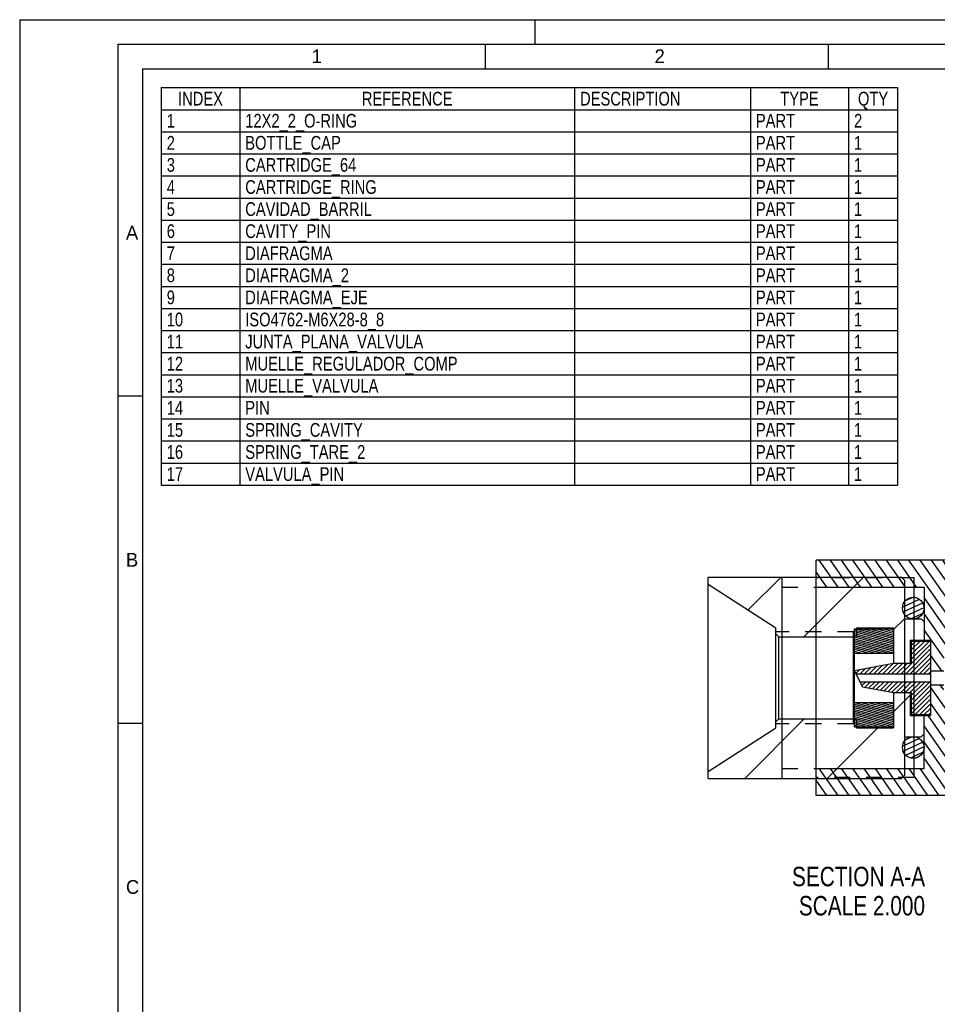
# Model space of a CAD drawing. Header units: inches. Extents: x 0 to 23.4, y 0 to 16.5.
# Tile 15 of 38: x 0 to 7.4, y 8.6 to 16.5. Entities that reach past the tile are written whole.
import ezdxf

# ---------------------------------------------------------------- set-up
doc = ezdxf.new("R2010")
doc.units = ezdxf.units.IN
doc.header["$LTSCALE"] = 1.28622
doc.header["$MEASUREMENT"] = 0
doc.linetypes.add('HIDDEN', pattern=[0.2, 0.1, -0.1])
doc.layers.get('0').update_dxf_attribs({"linetype": 'CONTINUOUS'})
doc.layers.add('035__NOTES', color=7, linetype='CONTINUOUS')
doc.layers.add('DEFAULT_2', color=8, linetype='HIDDEN')
doc.styles.get("Standard").update_dxf_attribs({"font": 'txt', "width": 0.8})
doc.styles.add('TEXTSTYLE_2', font='txt')

msp = doc.modelspace()

# ---------------------------------------------------------------- hatches: boundary and pattern name
at = {"linetype": 'CONTINUOUS'}
h = msp.add_hatch(dxfattribs=at)
h.set_pattern_fill('A', scale=0.073812, angle=125, style=0, pattern_type=0)
h.set_pattern_definition([(125, (0, 0), (-0.0604633, -0.04233687), [])])
edge = h.paths.add_edge_path()
edge.add_line((7.4381, 10.4303), (8.0286, 10.4303))
edge.add_line((7.4381, 10.4303), (7.4381, 10.3106))
edge.add_line((7.4381, 10.3106), (6.3909, 10.3106))
edge.add_line((6.3909, 10.5271), (6.3909, 10.3106))
edge.add_line((6.3909, 10.5271), (7.257, 10.5271))
edge.add_line((7.257, 10.9523), (7.257, 10.5271))
edge.add_line((7.257, 10.9523), (7.3121, 10.9523))
edge.add_line((7.3121, 11.2003), (7.3121, 10.9523))
edge.add_line((7.3121, 11.2003), (7.4145, 11.2003))
edge.add_line((7.4145, 11.2003), (7.4145, 11.098))
edge.add_line((7.4145, 11.098), (7.7452, 11.098))
edge.add_line((7.7452, 11.098), (7.7688, 11.0744))
edge.add_line((7.7688, 11.0744), (7.7688, 10.9011))
edge.add_line((7.7688, 10.9011), (8.2019, 10.9011))
edge.add_line((8.2019, 10.9011), (8.2255, 10.8775))
edge.add_line((8.2255, 10.8775), (8.2255, 10.783))
edge.add_line((8.068, 10.783), (8.2255, 10.783))
edge.add_line((8.068, 10.783), (8.068, 10.4696))
edge.add_line((8.068, 10.4696), (8.0286, 10.4303))
edge = h.paths.add_edge_path()
edge.add_line((7.4381, 12.0807), (8.0286, 12.0807))
edge.add_line((8.068, 12.0413), (8.0286, 12.0807))
edge.add_line((8.068, 12.0413), (8.068, 11.7279))
edge.add_line((8.068, 11.7279), (8.2255, 11.7279))
edge.add_line((8.2255, 11.7279), (8.2255, 11.6334))
edge.add_line((8.2019, 11.6098), (8.2255, 11.6334))
edge.add_line((7.7688, 11.6098), (8.2019, 11.6098))
edge.add_line((7.7688, 11.6098), (7.7688, 11.4366))
edge.add_line((7.7452, 11.4129), (7.7688, 11.4366))
edge.add_line((7.4145, 11.4129), (7.7452, 11.4129))
edge.add_line((7.4145, 11.4129), (7.4145, 11.3106))
edge.add_line((7.3121, 11.3106), (7.4145, 11.3106))
edge.add_line((7.3121, 11.5586), (7.3121, 11.3106))
edge.add_line((7.257, 11.5586), (7.3121, 11.5586))
edge.add_line((7.257, 11.9838), (7.257, 11.5586))
edge.add_line((6.3909, 11.9838), (7.257, 11.9838))
edge.add_line((6.3909, 12.2003), (6.3909, 11.9838))
edge.add_line((7.4381, 12.2003), (6.3909, 12.2003))
edge.add_line((7.4381, 12.2003), (7.4381, 12.0807))
h = msp.add_hatch(dxfattribs=at)
h.set_pattern_fill('default__29', scale=0.467717, angle=45, style=0, pattern_type=0)
h.set_pattern_definition([(45, (0, 0), (-0.330726, 0.330726), [])])
edge = h.paths.add_edge_path()
edge.add_line((7.0129, 11.1374), (7.1468, 11.1374))
edge.add_line((7.1468, 11.1374), (7.1468, 10.9523))
edge.add_line((7.1468, 10.9523), (7.257, 10.9523))
edge.add_line((7.257, 10.9523), (7.257, 10.8066))
edge.add_line((7.257, 10.8066), (7.2334, 10.783))
edge.add_line((7.0995, 10.783), (7.2334, 10.783))
edge.add_line((7.0995, 10.783), (7.0995, 10.472))
edge.add_line((7.0995, 10.472), (7.0759, 10.4484))
edge.add_line((5.5247, 10.4484), (7.0759, 10.4484))
edge.add_line((5.5247, 10.5035), (5.5247, 10.4484))
edge.add_line((5.5247, 10.5035), (6.068, 10.8539))
edge.add_line((6.068, 10.9023), (6.068, 10.8539))
edge.add_line((6.0916, 10.9259), (6.068, 10.9023))
edge.add_line((6.0916, 10.9259), (6.7137, 10.9259))
edge.add_line((6.7137, 10.9259), (6.7137, 10.8539))
edge.add_line((6.7137, 10.8539), (7.0129, 10.8539))
edge.add_line((7.0129, 11.1374), (7.0129, 10.8539))
edge = h.paths.add_edge_path()
edge.add_line((7.0129, 11.3736), (7.1468, 11.3736))
edge.add_line((7.0129, 11.657), (7.0129, 11.3736))
edge.add_line((6.7137, 11.657), (7.0129, 11.657))
edge.add_line((6.7137, 11.657), (6.7137, 11.585))
edge.add_line((6.0916, 11.585), (6.7137, 11.585))
edge.add_line((6.0916, 11.585), (6.068, 11.6086))
edge.add_line((6.068, 11.657), (6.068, 11.6086))
edge.add_line((5.5247, 12.0074), (6.068, 11.657))
edge.add_line((5.5247, 12.0626), (5.5247, 12.0074))
edge.add_line((5.5247, 12.0626), (7.0759, 12.0626))
edge.add_line((7.0995, 12.0389), (7.0759, 12.0626))
edge.add_line((7.0995, 12.0389), (7.0995, 11.7279))
edge.add_line((7.0995, 11.7279), (7.2334, 11.7279))
edge.add_line((7.257, 11.7043), (7.2334, 11.7279))
edge.add_line((7.257, 11.7043), (7.257, 11.5586))
edge.add_line((7.1468, 11.5586), (7.257, 11.5586))
edge.add_line((7.1468, 11.5586), (7.1468, 11.3736))
h = msp.add_hatch(dxfattribs=at)
h.set_pattern_fill('default__27', scale=0.037479, angle=205, style=0, pattern_type=0)
h.set_pattern_definition([(205, (0, 0), (0.01583951, -0.03396794), [])])
edge = h.paths.add_edge_path()
edge.add_arc((7.1704, 10.6964), 0.0866, 450, 630, ccw=False)
edge.add_arc((7.1704, 10.6964), 0.0866, 270, 450, ccw=False)
edge = h.paths.add_edge_path()
edge.add_arc((7.1704, 11.8145), 0.0866, 90, 270)
edge.add_arc((7.1704, 11.8145), 0.0866, -90, 90)
h = msp.add_hatch(dxfattribs=at)
h.set_pattern_fill('default__30', scale=0.013689, angle=165, style=0, pattern_type=0)
h.set_pattern_definition([(165, (0, 0), (-0.003542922, -0.013222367), [])])
edge = h.paths.add_edge_path()
edge.add_line((6.6979, 10.8618), (6.6979, 11.0586))
edge.add_line((6.6979, 11.0586), (7.0129, 11.0586))
edge.add_line((7.0129, 10.8618), (7.0129, 11.0586))
edge.add_line((6.6979, 10.8618), (7.0129, 10.8618))
edge = h.paths.add_edge_path()
edge.add_line((6.6979, 11.4523), (6.6979, 11.6492))
edge.add_line((6.6979, 11.6492), (7.0129, 11.6492))
edge.add_line((7.0129, 11.4523), (7.0129, 11.6492))
edge.add_line((6.6979, 11.4523), (7.0129, 11.4523))
h = msp.add_hatch(dxfattribs=at)
h.set_pattern_fill('default__33', scale=0.025912, angle=45, style=0, pattern_type=0)
h.set_pattern_definition([(45, (0, 0), (-0.01832223, 0.01832223), [])])
edge = h.paths.add_edge_path()
edge.add_line((6.763, 11.1842), (7.0129, 11.1374))
edge.add_line((6.763, 11.1842), (6.7432, 11.224))
edge.add_line((6.7432, 11.224), (7.3121, 11.224))
edge.add_line((7.3121, 11.224), (7.3121, 10.9602))
edge.add_line((7.1546, 10.9602), (7.3121, 10.9602))
edge.add_line((7.1546, 11.1374), (7.1546, 10.9602))
edge.add_line((7.0129, 11.1374), (7.1546, 11.1374))
edge = h.paths.add_edge_path()
edge.add_line((6.6979, 11.3145), (7.0129, 11.3736))
edge.add_line((7.0129, 11.3736), (7.1546, 11.3736))
edge.add_line((7.1546, 11.5507), (7.1546, 11.3736))
edge.add_line((7.1546, 11.5507), (7.3121, 11.5507))
edge.add_line((7.3121, 11.5507), (7.3121, 11.287))
edge.add_line((6.7117, 11.287), (7.3121, 11.287))
edge.add_line((6.7117, 11.287), (6.6979, 11.3145))

# ---------------------------------------------------------------- linework, layer by layer
at = {"color": 7, "linetype": 'CONTINUOUS'}
for p, q in [((0, 16.5354), (0, 0)), ((0, 16.5354), (23.3858, 16.5354)), ((4.1339, 16.5354), (4.1339, 16.3386)), ((0.7874, 16.3386), (0.7874, 0.1969)), ((0.7874, 16.3386), (23.189, 16.3386)), ((3.7354, 16.3386), (3.7354, 16.1417)), ((6.4866, 16.3386), (6.4866, 16.1417)), ((0.9843, 16.1417), (0.9843, 0.3937)), ((0.9843, 16.1417), (22.9921, 16.1417)), ((1.136, 15.9904), (7.0446, 15.9904)), ((1.136, 15.9904), (1.136, 12.8014)), ((1.7659, 15.9904), (1.7659, 12.8014)), ((4.4525, 15.9904), (4.4525, 12.8014)), ((5.8635, 15.9904), (5.8635, 12.8014)), ((6.6509, 15.9904), (6.6509, 12.8014)), ((7.0446, 15.9904), (7.0446, 12.8014)), ((1.136, 15.8132), (7.0446, 15.8132)), ((1.136, 15.636), (7.0446, 15.636)), ((1.136, 15.4589), (7.0446, 15.4589)), ((1.136, 15.2817), (7.0446, 15.2817)), ((1.136, 15.1046), (7.0446, 15.1046)), ((1.136, 14.9274), (7.0446, 14.9274)), ((1.136, 14.7502), (7.0446, 14.7502)), ((1.136, 14.5731), (7.0446, 14.5731)), ((1.136, 14.3959), (7.0446, 14.3959)), ((1.136, 14.2187), (7.0446, 14.2187)), ((1.136, 14.0416), (7.0446, 14.0416)), ((1.136, 13.8644), (7.0446, 13.8644)), ((1.136, 13.6872), (7.0446, 13.6872)), ((0.7874, 13.5169), (0.9843, 13.5169)), ((1.136, 13.5101), (7.0446, 13.5101)), ((1.136, 13.3329), (7.0446, 13.3329)), ((1.136, 13.1557), (7.0446, 13.1557)), ((1.136, 12.9786), (7.0446, 12.9786)), ((1.136, 12.8014), (7.0446, 12.8014)), ((6.3909, 10.3106), (6.3909, 12.2003)), ((7.4381, 12.2003), (6.3909, 12.2003)), ((5.5247, 10.4484), (5.5247, 12.0626)), ((5.5247, 12.0626), (7.0759, 12.0626)), ((5.5247, 12.0074), (6.068, 11.657)), ((6.1153, 12.0626), (6.1153, 10.4484)), ((7.0995, 12.0389), (7.0759, 12.0626)), ((7.0995, 12.0389), (7.0995, 10.472)), ((7.1783, 10.4543), (7.1783, 12.0566)), ((6.3909, 11.9838), (7.257, 11.9838)), ((7.257, 11.9838), (7.257, 11.5586)), ((7.0995, 11.7279), (7.2334, 11.7279)), ((7.257, 11.7043), (7.2334, 11.7279)), ((6.068, 10.8539), (6.068, 11.657)), ((6.6901, 10.8874), (6.6901, 11.6236)), ((6.6979, 10.8618), (6.6979, 11.6492)), ((6.6979, 11.6492), (7.0129, 11.6492)), ((6.7137, 11.657), (6.7137, 11.585)), ((6.7137, 11.657), (7.0129, 11.657)), ((7.0129, 11.657), (7.0129, 11.3736)), ((6.0916, 11.585), (6.068, 11.6086)), ((6.0916, 10.9259), (6.0916, 11.585)), ((6.0916, 11.585), (6.7137, 11.585)), ((7.1468, 11.5586), (7.1468, 11.3736)), ((7.1468, 11.5586), (7.3121, 11.5586)), ((7.1546, 11.5507), (7.1546, 11.3736)), ((7.1546, 11.5507), (7.3121, 11.5507)), ((7.257, 11.5507), (7.257, 11.5584)), ((7.3121, 10.9523), (7.3121, 11.5586)), ((6.6979, 11.4523), (7.0129, 11.4523)), ((6.6979, 11.3145), (7.0129, 11.3736)), ((6.763, 11.1842), (6.6979, 11.3145)), ((7.0129, 11.3736), (7.1546, 11.3736)), ((7.3121, 11.3106), (7.4145, 11.3106)), ((6.7117, 11.287), (7.3121, 11.287)), ((6.7432, 11.224), (7.3121, 11.224)), ((6.763, 11.1842), (7.0129, 11.1374)), ((7.3121, 11.2003), (7.4145, 11.2003)), ((7.0129, 11.1374), (7.0129, 10.8539)), ((7.0129, 11.1374), (7.1546, 11.1374)), ((7.1468, 11.1374), (7.1468, 10.9523)), ((7.1546, 11.1374), (7.1546, 10.9602)), ((6.6979, 11.0586), (7.0129, 11.0586)), ((6.0916, 10.9259), (6.068, 10.9023)), ((6.0916, 10.9259), (6.7137, 10.9259)), ((6.7137, 10.9259), (6.7137, 10.8539)), ((7.1468, 10.9523), (7.3121, 10.9523)), ((7.1546, 10.9602), (7.3121, 10.9602)), ((7.257, 10.5271), (7.257, 10.9602)), ((0.7874, 10.8921), (0.9843, 10.8921)), ((5.5247, 10.5035), (6.068, 10.8539)), ((6.6979, 10.8618), (7.0129, 10.8618)), ((6.7137, 10.8539), (7.0129, 10.8539)), ((7.0995, 10.783), (7.2334, 10.783)), ((7.257, 10.8066), (7.2334, 10.783)), ((6.3909, 10.5271), (7.257, 10.5271)), ((5.5247, 10.4484), (7.0759, 10.4484)), ((7.0995, 10.472), (7.0759, 10.4484)), ((7.4381, 10.3106), (6.3909, 10.3106))]:
    msp.add_line(p, q, dxfattribs=at)
for centre in [(7.1704, 11.8145), (7.1704, 10.6964)]:
    msp.add_circle(centre, 0.0866, dxfattribs=at)
at = {"layer": 'DEFAULT_2', "color": 8, "linetype": 'HIDDEN'}
for p, q in [((7.1783, 12.0566), (6.3909, 12.0566)), ((6.1153, 11.9818), (7.0995, 11.9818)), ((6.6901, 11.6236), (6.068, 11.6236)), ((6.6901, 10.8874), (6.068, 10.8874)), ((6.1153, 10.5291), (7.0995, 10.5291)), ((7.1783, 10.4543), (6.3909, 10.4543))]:
    msp.add_line(p, q, dxfattribs=at)

# ---------------------------------------------------------------- texts
at = {"color": 7, "linetype": 'CONTINUOUS', "char_height": 0.1102, "width": 0.110236, "attachment_point": 1, "line_spacing_factor": 0.9, "style": 'TEXTSTYLE_2'}
for s, insert in [('1', (2.3432, 16.2972)), ('2', (5.0944, 16.2972)), ('A', (0.8527, 14.8819)), ('B', (0.8527, 12.2571)), ('C', (0.8527, 9.6323))]:
    msp.add_mtext(s, dxfattribs=dict(at, insert=insert))
at = {"color": 7, "linetype": 'CONTINUOUS', "line_spacing_factor": 0.9}
for s, insert, char_height, width, attachment_point in [('REFERENCE', (3.1092, 15.9569), 0.11024, 0.793701, 2), ('DESCRIPTION', (4.4966, 15.9569), 0.110236, 0.970079, 1), ('QTY', (6.8478, 15.9569), 0.11024, 0.264567, 2), ('INDEX', (1.4509, 15.9569), 0.11024, 0.440945, 2), ('TYPE', (6.2572, 15.9569), 0.11024, 0.352756, 2), ('1', (1.18, 15.7797), 0.1102, 0.088189, 1), ('12X2_2_O-RING', (1.81, 15.7797), 0.110236, 1.146457, 1), ('PART', (5.9076, 15.7797), 0.11024, 0.352756, 1), ('2', (6.695, 15.7797), 0.1102, 0.088189, 1), ('2', (1.18, 15.6026), 0.1102, 0.088189, 1), ('BOTTLE_CAP', (1.81, 15.6026), 0.11024, 0.88189, 1), ('PART', (5.9076, 15.6026), 0.11024, 0.352756, 1), ('1', (6.695, 15.6026), 0.1102, 0.088189, 1), ('3', (1.18, 15.4254), 0.1102, 0.088189, 1), ('CARTRIDGE_64', (1.81, 15.4254), 0.110236, 1.058268, 1), ('PART', (5.9076, 15.4254), 0.11024, 0.352756, 1), ('1', (6.695, 15.4254), 0.1102, 0.088189, 1), ('4', (1.18, 15.2483), 0.1102, 0.088189, 1), ('CARTRIDGE_RING', (1.81, 15.2483), 0.110236, 1.234646, 1), ('PART', (5.9076, 15.2483), 0.11024, 0.352756, 1), ('1', (6.695, 15.2483), 0.1102, 0.088189, 1), ('5', (1.18, 15.0711), 0.1102, 0.088189, 1), ('CAVIDAD_BARRIL', (1.81, 15.0711), 0.110236, 1.234646, 1), ('PART', (5.9076, 15.0711), 0.11024, 0.352756, 1), ('1', (6.695, 15.0711), 0.1102, 0.088189, 1), ('6', (1.18, 14.8939), 0.1102, 0.088189, 1), ('CAVITY_PIN', (1.81, 14.8939), 0.11024, 0.88189, 1), ('PART', (5.9076, 14.8939), 0.11024, 0.352756, 1), ('1', (6.695, 14.8939), 0.1102, 0.088189, 1), ('7', (1.18, 14.7168), 0.1102, 0.088189, 1), ('DIAFRAGMA', (1.81, 14.7168), 0.11024, 0.793701, 1), ('PART', (5.9076, 14.7168), 0.11024, 0.352756, 1), ('1', (6.695, 14.7168), 0.1102, 0.088189, 1), ('8', (1.18, 14.5396), 0.1102, 0.088189, 1), ('DIAFRAGMA_2', (1.81, 14.5396), 0.110236, 0.970079, 1), ('PART', (5.9076, 14.5396), 0.11024, 0.352756, 1), ('1', (6.695, 14.5396), 0.1102, 0.088189, 1), ('9', (1.18, 14.3624), 0.1102, 0.088189, 1), ('DIAFRAGMA_EJE', (1.81, 14.3624), 0.110236, 1.146457, 1), ('PART', (5.9076, 14.3624), 0.11024, 0.352756, 1), ('1', (6.695, 14.3624), 0.1102, 0.088189, 1), ('10', (1.18, 14.1853), 0.11024, 0.176378, 1), ('ISO4762-M6X28-8_8', (1.81, 14.1853), 0.110236, 1.499213, 1), ('PART', (5.9076, 14.1853), 0.11024, 0.352756, 1), ('1', (6.695, 14.1853), 0.1102, 0.088189, 1), ('11', (1.18, 14.0081), 0.11024, 0.176378, 1), ('JUNTA_PLANA_VALVULA', (1.81, 14.0081), 0.110236, 1.675591, 1), ('PART', (5.9076, 14.0081), 0.11024, 0.352756, 1), ('1', (6.695, 14.0081), 0.1102, 0.088189, 1), ('12', (1.18, 13.8309), 0.11024, 0.176378, 1), ('MUELLE_REGULADOR_COMP', (1.81, 13.8309), 0.110236, 1.851969, 1), ('PART', (5.9076, 13.8309), 0.11024, 0.352756, 1), ('1', (6.695, 13.8309), 0.1102, 0.088189, 1), ('13', (1.18, 13.6538), 0.11024, 0.176378, 1), ('MUELLE_VALVULA', (1.81, 13.6538), 0.110236, 1.234646, 1), ('PART', (5.9076, 13.6538), 0.11024, 0.352756, 1), ('1', (6.695, 13.6538), 0.1102, 0.088189, 1), ('14', (1.18, 13.4766), 0.11024, 0.176378, 1), ('PIN', (1.81, 13.4766), 0.11024, 0.264567, 1), ('PART', (5.9076, 13.4766), 0.11024, 0.352756, 1), ('1', (6.695, 13.4766), 0.1102, 0.088189, 1), ('15', (1.18, 13.2994), 0.11024, 0.176378, 1), ('SPRING_CAVITY', (1.81, 13.2994), 0.110236, 1.146457, 1), ('PART', (5.9076, 13.2994), 0.11024, 0.352756, 1), ('1', (6.695, 13.2994), 0.1102, 0.088189, 1), ('16', (1.18, 13.1223), 0.11024, 0.176378, 1), ('SPRING_TARE_2', (1.81, 13.1223), 0.110236, 1.146457, 1), ('PART', (5.9076, 13.1223), 0.11024, 0.352756, 1), ('1', (6.695, 13.1223), 0.1102, 0.088189, 1), ('17', (1.18, 12.9451), 0.11024, 0.176378, 1), ('VALVULA_PIN', (1.81, 12.9451), 0.110236, 0.970079, 1), ('PART', (5.9076, 12.9451), 0.11024, 0.352756, 1), ('1', (6.695, 12.9451), 0.1102, 0.088189, 1)]:
    msp.add_mtext(s, dxfattribs=dict(at, insert=insert, char_height=char_height, width=width, attachment_point=attachment_point))
at = {"layer": '035__NOTES', "color": 7, "linetype": 'CONTINUOUS', "insert": (7.265, 9.7393), "char_height": 0.15625, "width": 1.375, "attachment_point": 3, "line_spacing_factor": 0.9}
msp.add_mtext('SECTION A-A\\PSCALE 2.000', dxfattribs=at)

doc.saveas('drawing.dxf')
